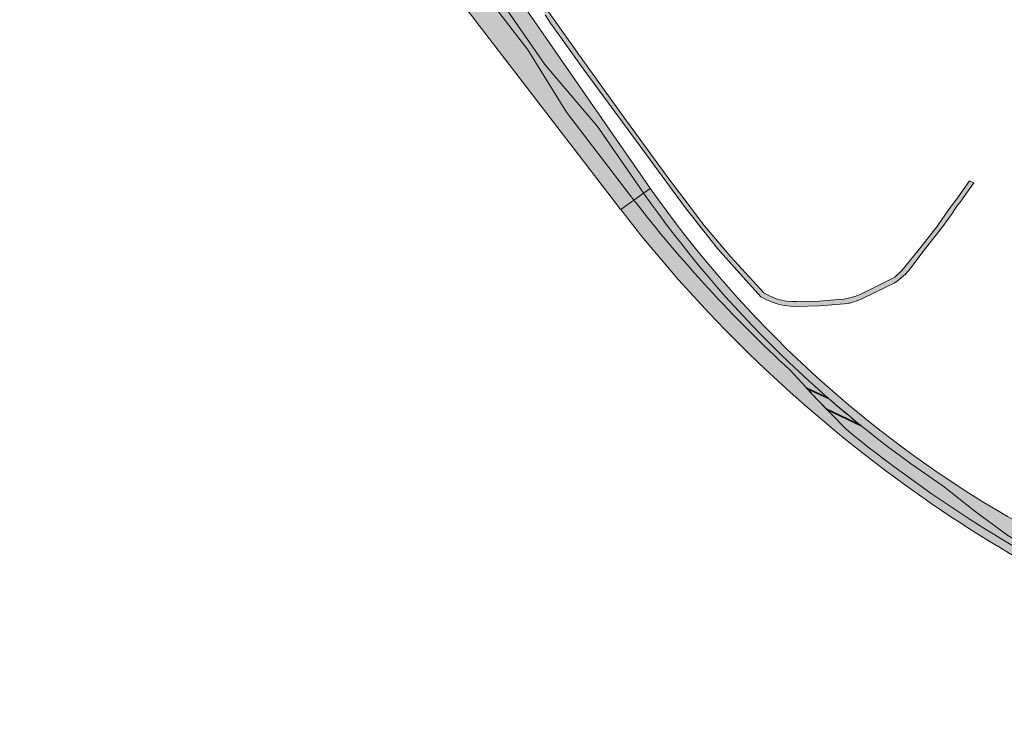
# Model space of a CAD drawing. Header units: metres. Extents: x 169570 to 170927, y 406406 to 407146.
# Tile 2 of 3: x 169841 to 170279, y 406526 to 406836. Entities that reach past the tile are written whole.
import ezdxf

# ---------------------------------------------------------------- set-up
doc = ezdxf.new("R2010")
doc.units = ezdxf.units.M
for name, color, linetype, lineweight in [('N-WE-GR-GRAS-A-500', 62, 'Continuous', 18), ('N-WE-VH-KANTVERHARDING-G', 210, 'Continuous', 35), ('N-WE-VH-VERHARDING_HRB-V-500', 253, 'Continuous', 18), ('N-WE-VH-VERHARDING_MIDDENGELEIDER-V-500', 41, 'Continuous', 18)]:
    doc.layers.add(name, color=color, linetype=linetype, lineweight=lineweight)
pattern_1 = [(0, (0, 0), (1, 1), [0.25, -0.75]), (0, (0.5499999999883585, 0.5999999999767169), (1, 1), [0.25, -0.75]), (90, (0.1000000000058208, 0.3499999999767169), (-1, 1), [0.25, -0.75]), (90, (0.5, 0.7000000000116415), (-1, 1), [0.25, -0.75]), (45, (0.2000000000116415, 0.7000000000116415), (0, 1.000000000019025), [0.25, -1.164213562]), (135, (0.5499999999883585, 0), (-1.000000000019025, 0), [0.25, -1.164213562]), (26.56505119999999, (0.25, 0.2999999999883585), (1.000000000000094, 4.000644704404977e-10), [0.25, -1.986067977]), (26.56505119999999, (0.7000000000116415, 0.7999999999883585), (1.000000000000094, 4.000644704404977e-10), [0.25, -1.986067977]), (63.43494882, (0.7000000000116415, 0), (5.099862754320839e-11, 1.000000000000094), [0.2499999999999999, -1.986067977]), (63.43494882, (0.25, 0.4500000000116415), (5.099862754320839e-11, 1.000000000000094), [0.2499999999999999, -1.986067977]), (63.43494882, (0.6000000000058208, 0.2000000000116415), (5.099862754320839e-11, 1.000000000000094), [0.2499999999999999, -1.986067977]), (116.5650512, (0, 0.5499999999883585), (-4.000648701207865e-10, 1.000000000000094), [0.2499999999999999, -1.986067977]), (153.43494882, (0.2000000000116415, 0.1500000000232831), (-1.000000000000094, 5.099898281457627e-11), [0.25, -1.986067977])]

msp = doc.modelspace()

# ---------------------------------------------------------------- hatches: boundary and pattern name
at = {"layer": 'N-WE-GR-GRAS-A-500'}
h = msp.add_hatch(dxfattribs=at)
h.set_pattern_fill('AGR-GRAS_02-SO', color=256, scale=0.1, pattern_type=2)
h.set_pattern_definition(pattern_1)
edge = h.paths.add_edge_path()
edge.add_line((170097.9037732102, 406788.6974880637), (170074.4741903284, 406816.2618907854))
edge.add_line((170074.4741903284, 406816.2618907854), (170035.2433498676, 406873.0172595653))
edge.add_arc((169624.2478094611, 406588.9260656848), 499.6250000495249, 34.65327310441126, 38.65897834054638)
edge.add_line((170014.3939092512, 406901.0336777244), (170001.7991788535, 406913.4404506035))
edge.add_line((170001.7991788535, 406913.4404506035), (169988.8164134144, 406925.3486254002))
edge.add_arc((169624.2478100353, 406588.9260662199), 496.0749992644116, 42.70070744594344, 43.06864620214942)
edge.add_arc((169770.3550241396, 406725.5008871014), 296.0749999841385, 43.068646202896, 48.09834554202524)
edge.add_line((169968.0899113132, 406945.8672184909), (169965.1403844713, 406942.5801080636))
edge.add_arc((169757.4469103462, 406694.5331021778), 323.5179999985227, 37.5101340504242, 50.06005721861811, ccw=False)
edge.add_line((170014.0761580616, 406891.5237759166), (170066.8286720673, 406822.8005326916))
edge.add_line((170066.8286720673, 406822.8005326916), (170084.0382244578, 406795.0433405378))
edge.add_line((170084.0382244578, 406795.0433405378), (170112.5994832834, 406757.8352117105))
edge.add_arc((170596.1731398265, 407129.0302382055), 609.6140000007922, 217.5101340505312, 217.7354283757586)
edge.add_line((170114.0628042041, 406755.9366128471), (170118.4036597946, 406759.0583519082))
edge.add_arc((170533.3969285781, 407049.8398039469), 506.7280000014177, 214.6532731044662, 215.018527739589, ccw=False)
edge.add_line((170116.5584033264, 406761.709781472), (170097.9037732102, 406788.6974880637))
h = msp.add_hatch(dxfattribs=at)
h.set_pattern_fill('AGR-GRAS_02-SO', color=256, scale=0.1, pattern_type=2)
h.set_pattern_definition([(0, (86245.174949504, 391567.0935057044), (1, 1), [0.25, -0.75]), (0, (86245.724949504, 391567.6935057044), (1, 1), [0.25, -0.75]), (90, (86245.274949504, 391567.4435057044), (-1, 1), [0.25, -0.75]), (90, (86245.674949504, 391567.7935057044), (-1, 1), [0.25, -0.75]), (45, (86245.374949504, 391567.7935057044), (0, 1.000000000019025), [0.25, -1.164213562]), (135, (86245.724949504, 391567.0935057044), (-1.000000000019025, 0), [0.25, -1.164213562]), (26.56505119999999, (86245.424949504, 391567.3935057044), (1.000000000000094, 4.000644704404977e-10), [0.25, -1.986067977]), (26.56505119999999, (86245.874949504, 391567.8935057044), (1.000000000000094, 4.000644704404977e-10), [0.25, -1.986067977]), (63.43494882, (86245.874949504, 391567.0935057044), (5.099862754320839e-11, 1.000000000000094), [0.25, -1.986067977]), (63.43494882, (86245.424949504, 391567.5435057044), (5.099862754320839e-11, 1.000000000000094), [0.25, -1.986067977]), (63.43494882, (86245.774949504, 391567.2935057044), (5.099862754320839e-11, 1.000000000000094), [0.25, -1.986067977]), (116.5650512, (86245.174949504, 391567.6435057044), (-4.000648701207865e-10, 1.000000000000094), [0.25, -1.986067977]), (153.43494882, (86245.374949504, 391567.2435057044), (-1.000000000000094, 5.099898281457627e-11), [0.25, -1.986067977])])
h.paths.add_polyline_path([(170044.801, 406885.654), (170041.717, 406890.229), (170016.201, 406928.033), (170013.8328175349, 406931.1148175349), (170016.819, 406934.16), (170016.645, 406933.921), (170016.626, 406933.89), (170016.492, 406933.668), (170016.361, 406933.404), (170016.349, 406933.373), (170016.252, 406933.129), (170016.197, 406932.945), (170016.168, 406932.846), (170016.107, 406932.556), (170016.071, 406932.263), (170016.06, 406931.968), (170016.074, 406931.673), (170016.094, 406931.526), (170016.113, 406931.38), (170016.124, 406931.332), (170016.176, 406931.091), (170016.233, 406930.908), (170016.264, 406930.811), (170042.564, 406891.891), (170045.083, 406887.842), (170046.025704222, 406886.5423251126)])
h.paths.add_polyline_path([(170065.742, 406851.839), (170070.154, 406845.296), (170074.58, 406838.438), (170077.016, 406834.663), (170092.428, 406813.202), (170111.131, 406787.839), (170136.917, 406752.662), (170151.191, 406734.411), (170157.387, 406727.526), (170170.55, 406712.898), (170173.008, 406711.6), (170174.317, 406711.048), (170175.569, 406710.521), (170178.178, 406709.684), (170178.216, 406709.672), (170178.294, 406709.654), (170180.927, 406709.058), (170183.681, 406708.684), (170186.457, 406708.552), (170196.63, 406708.949), (170205.81, 406709.579), (170207.734, 406709.723), (170209.495, 406709.996), (170209.641, 406710.019), (170210.157, 406710.141), (170211.518, 406710.464), (170213.355, 406711.056), (170215.139, 406711.791), (170226.416, 406717.29), (170230.21, 406719.14), (170231.15, 406719.792), (170234.938, 406722.917), (170236.45, 406724.55), (170243.28, 406733.701), (170247.579, 406739.089), (170251.509, 406744.18), (170255.643, 406750), (170257.79, 406753.2), (170259.204, 406755.102), (170260.98, 406757.49), (170265.289, 406763.68), (170263.389, 406764.52), (170258.539, 406757.55), (170255.89, 406754.093), (170255.65, 406753.78), (170253.481, 406750.715), (170248.67, 406743.919), (170248.117, 406743.215), (170245.958, 406740.465), (170241.7, 406735.041), (170233.281, 406724.54), (170230.091, 406721.64), (170214.668, 406713.971), (170212.373, 406713.081), (170210.01, 406712.392), (170209.945, 406712.379), (170207.596, 406711.911), (170205.15, 406711.64), (170196.63, 406710.98), (170186.418, 406710.77), (170184.227, 406710.772), (170182.044, 406710.965), (170180.872, 406711.173), (170179.886, 406711.348), (170179.177, 406711.538), (170177.77, 406711.916), (170175.712, 406712.667), (170173.726, 406713.594), (170171.829, 406714.691), (170157.2, 406730.742), (170145.371, 406744.651), (170139.09, 406752.906), (170129.53, 406765.47), (170109.581, 406792.9), (170091.411, 406818.25), (170074.509, 406841.83), (170071.597, 406846.193), (170067.347, 406852.838), (170063.154, 406859.574), (170063.62, 406861.578), (170067.552, 406865.783), (170067.231, 406866.072), (170066.416, 406866.871), (170061.75, 406861.882), (170061.136, 406859.239)])
h = msp.add_hatch(dxfattribs=at)
h.set_pattern_fill('AGR-GRAS_02-SO', color=256, scale=0.1, pattern_type=2)
h.set_pattern_definition(pattern_1)
edge = h.paths.add_edge_path()
edge.add_line((170214.9775437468, 406655.6541099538), (170199.7369209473, 406662.8815938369))
edge.add_line((170199.7369209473, 406662.8815938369), (170208.3163137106, 406654.0581419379))
edge.add_arc((170596.1731398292, 407129.0302382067), 613.2140000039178, 230.765314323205, 243.5729394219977)
edge.add_line((170323.2572386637, 406579.8960827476), (170340.2245940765, 406573.7668580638))
edge.add_line((170340.2245940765, 406573.7668580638), (170357.3160812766, 406568.1590100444))
edge.add_arc((170596.1731397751, 407129.0302380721), 609.6139998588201, 246.932401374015, 250.3905529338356)
edge.add_arc((170507.8283166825, 406881.0585395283), 346.3750000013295, 250.390552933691, 256.3001675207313)
edge.add_line((170425.7944877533, 406544.5379732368), (170427.1073852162, 406550.7033491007))
edge.add_arc((170533.3969285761, 407049.8398039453), 510.3279999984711, 240.2898710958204, 257.9786056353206, ccw=False)
edge.add_line((170280.4721357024, 406606.5975262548), (170265.7957850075, 406617.4159901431))
edge.add_line((170265.7957850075, 406617.4159901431), (170251.5678961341, 406628.7155200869))
edge.add_arc((170533.3969285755, 407049.839803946), 506.7279999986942, 231.0690582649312, 236.2083721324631, ccw=False)
edge = h.paths.add_edge_path()
edge.add_line((170190.9177713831, 406672.2550648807), (170200.4694055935, 406667.828638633))
edge.add_arc((170533.3969285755, 407049.839803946), 506.7279999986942, 215.0185277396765, 228.9274409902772, ccw=False)
edge.add_line((170118.4036597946, 406759.0583519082), (170114.0628042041, 406755.9366128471))
edge.add_arc((170596.1731398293, 407129.0302382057), 609.6140000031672, 217.7354283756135, 227.408124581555)
edge.add_line((170183.6037075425, 406680.2366413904), (170190.9177713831, 406672.2550648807))
at = {"layer": 'N-WE-VH-VERHARDING_HRB-V-500'}
h = msp.add_hatch(color=256, dxfattribs=at)
h.dxf.hatch_style = 1
edge = h.paths.add_edge_path()
edge.add_arc((169770.3550241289, 406725.50088709), 310.1249999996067, 62.64609406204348, 82.9398140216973)
edge.add_arc((169844.102157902, 407320.9514394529), 289.87500004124, 261.4294829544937, 262.939814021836, ccw=False)
edge.add_line((169800.9030911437, 407034.3134163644), (169771.3959657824, 407037.2962080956))
edge.add_arc((169844.1021578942, 407320.9514393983), 292.824999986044, 252.2698215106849, 255.6235178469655, ccw=False)
edge.add_line((169754.9267554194, 407042.035272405), (169737.4212008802, 407047.6321687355))
edge.add_arc((169856.9358826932, 407421.4412688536), 392.4499999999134, 251.74141239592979, 252.2698215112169, ccw=False)
edge.add_line((169733.9788857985, 407048.7502716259), (169730.938, 407049.923))
edge.add_line((169730.938, 407049.923), (169730.411, 407050.12))
edge.add_line((169730.411, 407050.12), (169729.873, 407050.4))
edge.add_line((169729.873, 407050.4), (169729.067, 407050.92))
edge.add_line((169729.067, 407050.92), (169728.239, 407051.523))
edge.add_line((169728.239, 407051.523), (169727.247, 407052.36))
edge.add_line((169727.247, 407052.36), (169725.579, 407054.114))
edge.add_line((169725.579, 407054.114), (169724.889, 407055.017))
edge.add_line((169724.889, 407055.017), (169723.982, 407056.375))
edge.add_line((169723.982, 407056.375), (169723.474, 407057.251))
edge.add_line((169723.474, 407057.251), (169722.813, 407058.489))
edge.add_line((169722.813, 407058.489), (169722.371, 407059.613))
edge.add_line((169722.371, 407059.613), (169721.957, 407060.915))
edge.add_line((169721.957, 407060.915), (169721.548, 407062.495))
edge.add_line((169721.548, 407062.495), (169721.331, 407064.009))
edge.add_line((169721.331, 407064.009), (169721.277, 407065.197))
edge.add_line((169721.277, 407065.197), (169721.335, 407066.329))
edge.add_line((169721.335, 407066.329), (169721.727, 407068.038))
edge.add_line((169721.727, 407068.038), (169716.084, 407070.224))
edge.add_line((169716.084, 407070.224), (169709.769, 407055.234))
edge.add_line((169709.769, 407055.234), (169699.419, 407059.553))
edge.add_line((169699.419, 407059.553), (169694.156, 407062.193))
edge.add_line((169694.156, 407062.193), (169693.932, 407062.288))
edge.add_line((169693.932, 407062.288), (169684.288, 407066.399))
edge.add_line((169684.288, 407066.399), (169675.906, 407069.916))
edge.add_line((169675.906, 407069.916), (169675.851, 407069.94))
edge.add_line((169675.851, 407069.94), (169663.892, 407074.941))
edge.add_line((169663.892, 407074.941), (169655.155, 407078.645))
edge.add_line((169655.155, 407078.645), (169638.666, 407085.52))
edge.add_line((169638.666, 407085.52), (169634.427, 407087.291))
edge.add_line((169634.427, 407087.291), (169629.315, 407089.439))
edge.add_line((169629.315, 407089.439), (169613.723, 407096.014))
edge.add_line((169613.723, 407096.014), (169604.02, 407100.028))
edge.add_line((169604.02, 407100.028), (169593.706, 407104.368))
edge.add_line((169593.706, 407104.368), (169592.901, 407104.703))
edge.add_line((169592.901, 407104.703), (169583.628, 407108.558))
edge.add_line((169583.628, 407108.558), (169574.665, 407112.31))
edge.add_line((169574.665, 407112.31), (169572.518, 407107.219))
edge.add_line((169572.518, 407107.219), (169590.749, 407099.566))
edge.add_line((169590.749, 407099.566), (169600.311, 407095.583))
edge.add_line((169600.311, 407095.583), (169611.568, 407090.829))
edge.add_line((169611.568, 407090.829), (169624.793, 407085.324))
edge.add_line((169624.793, 407085.324), (169631.761, 407082.349))
edge.add_line((169631.761, 407082.349), (169632.242, 407082.168))
edge.add_line((169632.242, 407082.168), (169636.058, 407080.555))
edge.add_line((169636.058, 407080.555), (169646.704, 407076.102))
edge.add_line((169646.704, 407076.102), (169655.406, 407072.44))
edge.add_line((169655.406, 407072.44), (169664.599, 407068.61))
edge.add_line((169664.599, 407068.61), (169673.783, 407064.756))
edge.add_line((169673.783, 407064.756), (169682.537, 407061.085))
edge.add_line((169682.537, 407061.085), (169691.782, 407057.221))
edge.add_line((169691.782, 407057.221), (169705.5819584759, 407051.4532293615))
edge.add_arc((169859.8333625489, 407420.5148832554), 400.0000000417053, 247.3172355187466, 252.2698215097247)
edge.add_line((169738.0194429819, 407039.5143989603), (169752.6275176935, 407034.8438882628))
edge.add_arc((169844.1021578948, 407320.9514393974), 300.3749999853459, 252.2698215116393, 262.9398140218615)
edge.add_arc((169770.3550241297, 406725.5008870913), 299.6249999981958, 58.02727019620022, 82.93981402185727, ccw=False)
edge.add_arc((169928.4816117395, 406978.8245395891), 0.9999999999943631, -109.44026845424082, 58.027270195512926, ccw=False)
edge.add_arc((169936.4693868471, 407001.4562750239), 24.99999999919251, 239.7457971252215, 250.5597315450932, ccw=False)
edge.add_arc((169757.4469103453, 406694.5331021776), 330.3179999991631, 59.74579712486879, 78.9317619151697)
edge.add_arc((169933.4221611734, 407594.1258438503), 586.3250001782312, 257.280508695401, 258.9317619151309, ccw=False)
edge.add_line((169804.3262623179, 407022.1894359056), (169769.7472964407, 407027.4133466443))
edge.add_arc((169933.42216129, 407594.125844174), 589.8750005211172, 252.2698215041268, 253.8905084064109, ccw=False)
edge.add_line((169753.7846965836, 407032.2691920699), (169741.7676899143, 407036.1112834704))
edge.add_arc((169894.0350894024, 407512.36188877), 499.9999999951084, 247.1033656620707, 252.2698215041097, ccw=False)
edge.add_line((169699.5001707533, 407051.7577578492), (169691.035, 407055.333))
edge.add_line((169691.035, 407055.333), (169678.067, 407060.81))
edge.add_line((169678.067, 407060.81), (169672.961, 407062.939))
edge.add_line((169672.961, 407062.939), (169666.229, 407065.764))
edge.add_line((169666.229, 407065.764), (169658.415, 407069.046))
edge.add_line((169658.415, 407069.046), (169652.228, 407071.632))
edge.add_line((169652.228, 407071.632), (169643.989, 407075.095))
edge.add_line((169643.989, 407075.095), (169636.681, 407078.132))
edge.add_line((169636.681, 407078.132), (169631.469, 407080.294))
edge.add_line((169631.469, 407080.294), (169629.325, 407081.258))
edge.add_line((169629.325, 407081.258), (169621.082, 407084.709))
edge.add_line((169621.082, 407084.709), (169610.779, 407089.002))
edge.add_line((169610.779, 407089.002), (169599.358, 407093.807))
edge.add_line((169599.358, 407093.807), (169590.022, 407097.701))
edge.add_line((169590.022, 407097.701), (169571.732, 407105.35))
edge.add_line((169571.732, 407105.35), (169569.574, 407100.226))
edge.add_line((169569.574, 407100.226), (169587.861, 407092.591))
edge.add_line((169587.861, 407092.591), (169588.97, 407092.129))
edge.add_line((169588.97, 407092.129), (169608.621, 407083.878))
edge.add_line((169608.621, 407083.878), (169622.9345656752, 407077.8917987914))
edge.add_line((169622.9345656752, 407077.8917987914), (169634.202, 407073.185))
edge.add_line((169634.202, 407073.185), (169641.933, 407069.923))
edge.add_line((169641.933, 407069.923), (169650.039, 407066.533))
edge.add_line((169650.039, 407066.533), (169659.758, 407062.45))
edge.add_line((169659.758, 407062.45), (169671.02, 407057.712))
edge.add_line((169671.02, 407057.712), (169680.587, 407053.689))
edge.add_line((169680.587, 407053.689), (169688.926, 407050.201))
edge.add_line((169688.926, 407050.201), (169689.266, 407050.648))
edge.add_line((169689.266, 407050.648), (169705.2952780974, 407044.4364670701))
edge.add_line((169705.2952780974, 407044.4364670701), (169705.5675659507, 407045.0880770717))
edge.add_arc((169894.0361630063, 407512.3646707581), 503.8529816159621, 248.0340978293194, 251.488795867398)
edge.add_line((169734.067832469, 407034.5802420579), (169733.9708767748, 407034.2963413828))
edge.add_arc((169894.0322796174, 407512.3542003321), 504.141814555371, 249.40360534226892, 251.48863158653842, ccw=False)
edge.add_arc((169712.3305779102, 407028.8522755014), 12.37499999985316, 69.40361380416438, 126.6170470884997)
edge.add_arc((169704.3528758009, 407039.5875861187), 0.9999999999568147, 158.8905693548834, 306.61704709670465, ccw=False)
edge.add_line((169703.4199815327, 407039.9477364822), (169702.88, 407038.62))
edge.add_line((169702.88, 407038.62), (169698.549, 407028.292))
edge.add_line((169698.549, 407028.292), (169703.42, 407026.254))
edge.add_line((169703.42, 407026.254), (169705.272, 407028.801))
edge.add_line((169705.272, 407028.801), (169706.074, 407029.618))
edge.add_line((169706.074, 407029.618), (169707.52, 407030.86))
edge.add_line((169707.52, 407030.86), (169708.666, 407031.653))
edge.add_line((169708.666, 407031.653), (169711.127, 407032.982))
edge.add_line((169711.127, 407032.982), (169712.12, 407033.374))
edge.add_line((169712.12, 407033.374), (169714.05, 407033.965))
edge.add_arc((169718.2553256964, 407018.8441028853), 15.69478555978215, 93.76402317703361, 105.54196728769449, ccw=False)
edge.add_arc((169606.5253686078, 406550.6313602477), 496.3749999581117, 75.71101923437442, 77.11375263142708, ccw=False)
edge.add_line((169729.0369953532, 407031.6501144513), (169792.007425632, 407006.9910395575))
edge.add_arc((169933.4221611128, 407594.1258435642), 603.9249998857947, 256.4579205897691, 258.9317619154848)
edge.add_arc((169757.4469103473, 406694.5331021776), 312.7179999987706, 60.34629790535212, 78.93176191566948, ccw=False)
edge.add_arc((169899.0266106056, 406906.3622273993), 61.35614778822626, 35.81477719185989, 77.63416563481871, ccw=False)
edge.add_arc((169757.4469103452, 406694.533102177), 313.0179999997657, 37.510134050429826, 52.319609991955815, ccw=False)
edge.add_line((170005.7470786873, 406885.1303076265), (170106.8484522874, 406753.420674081))
edge.add_arc((170596.1731398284, 407129.0302382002), 616.863999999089, 217.5101340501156, 217.7117539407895)
edge.add_line((170108.1732232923, 406751.7011034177), (170114.0628042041, 406755.9366128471))
edge.add_arc((170596.1731398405, 407129.0302382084), 609.6140000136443, 217.510134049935, 217.7354283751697, ccw=False)
edge.add_line((170112.5994832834, 406757.8352117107), (170084.0382244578, 406795.0433405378))
edge.add_line((170084.0382244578, 406795.0433405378), (170066.8286720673, 406822.8005326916))
edge.add_line((170066.8286720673, 406822.8005326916), (170014.0761580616, 406891.5237759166))
edge.add_arc((169757.4469103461, 406694.5331021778), 323.5179999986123, 37.51013405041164, 54.30585131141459)
edge.add_arc((169946.7896226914, 406958.0881620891), 1.000000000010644, 142.8054496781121, 234.3058513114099, ccw=False)
edge.add_line((169945.9930352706, 406958.6926854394), (169946.9874906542, 406960.0030908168))
edge.add_arc((169947.7840780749, 406959.3985674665), 0.9999999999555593, 74.96603761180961, 142.805449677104, ccw=False)
edge.add_arc((169942.8556384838, 406941.0488949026), 20.00000000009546, 51.33011035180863, 74.96603761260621, ccw=False)
edge.add_arc((169770.3550241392, 406725.5008871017), 296.0749999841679, 43.06864620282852, 51.330110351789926, ccw=False)
edge.add_arc((169624.247810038, 406588.9260662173), 496.0749992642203, 42.700707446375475, 43.06864620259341, ccw=False)
edge.add_line((169988.8164134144, 406925.3486254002), (170001.7991788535, 406913.4404506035))
edge.add_line((170001.7991788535, 406913.4404506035), (170014.3939092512, 406901.0336777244))
edge.add_arc((169624.2478094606, 406588.9260656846), 499.6250000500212, 34.65327310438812, 38.65897834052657, ccw=False)
edge.add_line((170035.2433498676, 406873.0172595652), (170074.4741903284, 406816.2618907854))
edge.add_line((170074.4741903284, 406816.2618907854), (170097.9037732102, 406788.6974880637))
edge.add_line((170097.9037732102, 406788.6974880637), (170116.5584033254, 406761.7097814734))
edge.add_arc((170533.3969285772, 407049.8398039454), 506.7279999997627, 214.6532731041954, 215.0185277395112)
edge.add_line((170118.4036597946, 406759.0583519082), (170121.3671748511, 406761.1895724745))
edge.add_arc((170533.3969285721, 407049.8398039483), 503.0779999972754, 214.6532731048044, 215.0134241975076, ccw=False)
edge.add_line((170119.5609226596, 406763.7852037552), (170046.3215679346, 406869.7407871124))
edge.add_line((170046.3215679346, 406869.7407871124), (170041.9471467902, 406877.651104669))
edge.add_line((170041.9471467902, 406877.651104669), (170036.0419636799, 406888.0170106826))
edge.add_line((170036.0419636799, 406888.0170106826), (170028.5054385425, 406900.5499575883))
edge.add_arc((169174.2857524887, 406206.6843404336), 1100.518408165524, 39.08626741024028, 41.60938021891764)
edge.add_arc((169770.355024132, 406725.5008870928), 310.4249999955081, 43.06864620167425, 50.31087466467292)
edge.add_line((169968.5991886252, 406964.3793747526), (169912.8529321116, 407000.9493611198))
h = msp.add_hatch(color=256, dxfattribs=at)
h.dxf.hatch_style = 1
edge = h.paths.add_edge_path()
edge.add_arc((170506.0662786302, 407533.3542687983), 1003.624999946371, 274.9656848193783, 280.2974630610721)
edge.add_line((170685.47292927, 406545.8947029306), (170718.2837309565, 406551.8559354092))
edge.add_arc((170870.1749563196, 405715.8420924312), 849.6999999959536, 96.23748396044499, 100.29746306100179, ccw=False)
edge.add_line((170777.8552853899, 406560.5119500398), (170801.66411332, 406563.1141775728))
edge.add_line((170801.66411332, 406563.1141775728), (170888.1751165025, 406570.9278841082))
edge.add_line((170888.1751165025, 406570.9278841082), (170927.2152829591, 406574.3334782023))
edge.add_line((170927.2152829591, 406574.3334782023), (170926.5545565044, 406581.8043000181))
edge.add_line((170926.5545565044, 406581.8043000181), (170887.4689274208, 406578.3695773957))
edge.add_line((170887.4689274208, 406578.3695773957), (170799.743045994, 406570.4706735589))
edge.add_arc((170710.0650904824, 407566.4414885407), 1000.000000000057, 272.935789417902, 275.1450803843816, ccw=False)
edge.add_arc((170812.6842980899, 405565.4461264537), 1003.625000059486, 92.93578941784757, 95.05042643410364)
edge.add_line((170724.3327132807, 406565.1746587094), (170550.4309417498, 406549.8059894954))
edge.add_arc((170515.5370725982, 406944.6421055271), 396.3750000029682, 260.3645286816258, 275.05042643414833, ccw=False)
edge.add_arc((170533.3969285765, 407049.839803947), 503.0780000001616, 215.0134241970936, 260.36452868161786, ccw=False)
edge.add_line((170121.3671748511, 406761.1895724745), (170118.4036597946, 406759.0583519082))
edge.add_arc((170533.396928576, 407049.8398039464), 506.7279999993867, 215.0185277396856, 236.2083721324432)
edge.add_line((170251.5678961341, 406628.7155200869), (170265.7957850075, 406617.4159901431))
edge.add_line((170265.7957850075, 406617.4159901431), (170280.4721357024, 406606.5975262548))
edge.add_arc((170533.3969285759, 407049.839803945), 510.3279999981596, 240.2898710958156, 259.8928097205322)
edge.add_arc((170441.2069739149, 406532.6642826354), 15.00000000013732, 49.71743132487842, 79.89280972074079, ccw=False)
edge.add_line((170450.905339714, 406544.1072586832), (170450.5005833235, 406540.5308857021))
edge.add_arc((170449.5069267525, 406540.6433428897), 1.00000000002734, 260.27822617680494, 353.54301886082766, ccw=False)
edge.add_arc((170507.828316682, 406881.0585395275), 346.3750000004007, 250.39055293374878, 260.27822617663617, ccw=False)
edge.add_arc((170596.1731397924, 407129.030238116), 609.6139999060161, 246.9324013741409, 250.39055293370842, ccw=False)
edge.add_line((170357.3160812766, 406568.1590100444), (170340.2245940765, 406573.7668580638))
edge.add_line((170340.2245940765, 406573.7668580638), (170323.2572386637, 406579.8960827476))
edge.add_arc((170596.1731398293, 407129.0302382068), 613.214000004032, 230.7653143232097, 243.57293942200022, ccw=False)
edge.add_line((170208.3163137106, 406654.0581419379), (170195.7483317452, 406666.983646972))
edge.add_line((170195.7483317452, 406666.983646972), (170183.6037075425, 406680.2366413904))
edge.add_arc((170596.173139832, 407129.0302382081), 609.6140000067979, 217.7354283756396, 227.4081245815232, ccw=False)
edge.add_line((170114.0628042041, 406755.9366128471), (170108.1732232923, 406751.7011034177))
edge.add_arc((170596.1731398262, 407129.0302382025), 616.8639999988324, 217.7117539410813, 247.6883150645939)
edge.add_line((170361.9839055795, 406558.3494193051), (170377.9634762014, 406550.1530880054))
edge.add_line((170377.9634762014, 406550.1530880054), (170394.2850277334, 406542.4113748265))
edge.add_arc((170507.8283166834, 406881.0585395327), 357.175000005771, 251.46447403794, 261.2384968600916)
edge.add_arc((170468.1368207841, 406525.1365075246), 14.99999999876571, 162.2325039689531, 168.7945096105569, ccw=False)
edge.add_arc((170454.8152466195, 406529.4003573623), 1.012704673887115, 75.16193659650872, 161.9682373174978, ccw=False)
edge.add_arc((170454.9258289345, 406529.3904184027), 1.000000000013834, -6.456981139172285, 81.44497320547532, ccw=False)
edge.add_line((170455.9194855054, 406529.2779612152), (170455.7411162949, 406527.7019148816))
edge.add_arc((170507.8283166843, 406881.0585395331), 357.175000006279, 261.6145943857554, 263.4089027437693)
edge.add_arc((170475.3098250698, 406513.8706607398), 14.99999999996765, 84.93907228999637, 124.42106022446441, ccw=False)
edge.add_arc((170507.8283188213, 406881.0611129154), 353.627563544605, 264.9390722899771, 274.9656848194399)
edge.add_line((170538.438000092, 406528.7608132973), (170592.93914865, 406533.4961563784))
edge = h.paths.add_edge_path(flags=16)
edge.add_arc((170468.1368207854, 406525.1365075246), 14.99999999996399, 83.55344834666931, 107.5332882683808, ccw=False)
edge.add_arc((170515.5370725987, 406944.6421055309), 407.1750000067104, 263.5534483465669, 270.8328438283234)
edge.add_line((170521.4555058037, 406537.5101210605), (170536.3572038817, 406539.4737963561))
edge.add_line((170536.3572038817, 406539.4737963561), (170551.1225058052, 406541.9807046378))
edge.add_line((170551.1225058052, 406541.9807046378), (170557.1039342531, 406543.1174619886))
edge.add_line((170557.1039342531, 406543.1174619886), (170633.7288549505, 406549.8892334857))
edge.add_line((170633.7288549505, 406549.8892334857), (170670.0006123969, 406556.708802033))
edge.add_line((170670.0006123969, 406556.708802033), (170724.654031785, 406561.5388294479))
edge.add_arc((170812.6842981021, 405565.4461263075), 999.9750002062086, 93.26733471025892, 95.05042643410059, ccw=False)
edge.add_arc((170755.7478716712, 406562.7972652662), 1.000000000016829, -82.30569668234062, 93.26733470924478, ccw=False)
edge.add_arc((170870.17495632, 405715.8420924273), 853.6499999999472, 97.6943033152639, 101.3283076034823)
edge.add_arc((170506.0662786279, 407533.3542688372), 999.9749999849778, 280.0951286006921, 281.32830760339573, ccw=False)
edge.add_line((170681.3449176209, 406548.8607953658), (170663.1911358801, 406547.6235196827))
edge.add_line((170663.1911358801, 406547.6235196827), (170645.0501734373, 406546.720285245))
edge.add_arc((170506.0662786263, 407533.3542688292), 996.3749999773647, 274.9656848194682, 278.0183094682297, ccw=False)
edge.add_line((170592.3115952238, 406540.7189450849), (170537.8102226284, 406535.9835825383))
edge.add_arc((170507.8283166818, 406881.0585395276), 346.3750000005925, 262.6959534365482, 274.96568481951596, ccw=False)
edge.add_arc((170463.9191829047, 406538.4860966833), 1.000000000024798, 107.53328826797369, 262.6959534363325, ccw=False)
at = {"layer": 'N-WE-VH-VERHARDING_MIDDENGELEIDER-V-500'}
h = msp.add_hatch(color=256, dxfattribs=at)
h.dxf.hatch_style = 1
edge = h.paths.add_edge_path()
edge.add_arc((170533.3969285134, 407049.8398038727), 506.7279999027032, 228.9274409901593, 231.0690582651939, ccw=False)
edge.add_line((170200.4694055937, 406667.8286386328), (170190.9177713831, 406672.2550648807))
edge.add_line((170190.9177713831, 406672.2550648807), (170195.7483317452, 406666.983646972))
edge.add_line((170195.7483317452, 406666.983646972), (170199.7369209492, 406662.8815938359))
edge.add_line((170199.7369209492, 406662.8815938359), (170214.9775437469, 406655.6541099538))

# ---------------------------------------------------------------- linework, layer by layer
at = {"layer": 'N-WE-GR-GRAS-A-500', "flags": 128}
for points in [[(170097.9037732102, 406788.6974880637), (170074.4741903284, 406816.2618907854), (170035.2433498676, 406873.0172595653, 0.01747996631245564), (170014.3939092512, 406901.0336777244), (170001.7991788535, 406913.4404506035), (169988.8164134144, 406925.3486254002, 0.00160543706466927), (169986.6484919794, 406927.6828382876, 0.02194972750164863), (169968.0899113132, 406945.8672184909), (169965.1403844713, 406942.5801080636, -0.05481416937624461), (170014.0761580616, 406891.5237759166), (170066.8286720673, 406822.8005326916), (170084.0382244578, 406795.0433405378), (170112.5994832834, 406757.8352117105, 0.000983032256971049), (170114.0628042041, 406755.9366128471), (170118.4036597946, 406759.0583519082, -0.001593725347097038), (170116.5584033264, 406761.709781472)], [(170427.1073852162, 406550.7033491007, -0.07733528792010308), (170280.4721357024, 406606.5975262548), (170265.7957850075, 406617.4159901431), (170251.5678961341, 406628.7155200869, -0.09272250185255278), (170118.4036597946, 406759.0583519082), (170114.0628042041, 406755.9366128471, 0.04223017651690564), (170183.6037075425, 406680.2366413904), (170195.7483317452, 406666.983646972), (170208.3163137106, 406654.0581419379, 0.05594205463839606), (170323.2572386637, 406579.8960827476), (170340.2245940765, 406573.7668580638), (170357.3160812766, 406568.1590100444, 0.01509017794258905), (170391.5824788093, 406554.7725517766, 0.02579127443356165), (170425.7944877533, 406544.5379732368)]]:
    msp.add_lwpolyline(points, format="xyb", close=True, dxfattribs=at)
msp.add_lwpolyline([(170074.58, 406838.438), (170077.016, 406834.663), (170092.428, 406813.202), (170111.131, 406787.839), (170136.917, 406752.662), (170151.191, 406734.411), (170157.387, 406727.526), (170170.55, 406712.898), (170173.008, 406711.6), (170174.317, 406711.048), (170175.569, 406710.521), (170178.178, 406709.684), (170178.216, 406709.672), (170178.294, 406709.654), (170180.927, 406709.058), (170183.681, 406708.684), (170186.457, 406708.552), (170196.63, 406708.949), (170205.81, 406709.579), (170207.734, 406709.723), (170209.495, 406709.996), (170209.641, 406710.019), (170210.157, 406710.141), (170211.518, 406710.464), (170213.355, 406711.056), (170215.139, 406711.791), (170226.416, 406717.29), (170230.21, 406719.14), (170231.15, 406719.792), (170234.938, 406722.917), (170236.45, 406724.55), (170243.28, 406733.701), (170247.579, 406739.089), (170251.509, 406744.18), (170255.643, 406750), (170257.79, 406753.2), (170259.204, 406755.102), (170260.98, 406757.49), (170265.289, 406763.68), (170263.389, 406764.52), (170258.539, 406757.55), (170255.89, 406754.093), (170255.65, 406753.78), (170253.481, 406750.715), (170248.67, 406743.919), (170248.117, 406743.215), (170245.958, 406740.465), (170241.7, 406735.041), (170233.281, 406724.54), (170230.091, 406721.64), (170214.668, 406713.971), (170212.373, 406713.081), (170210.01, 406712.392), (170209.945, 406712.379), (170207.596, 406711.911), (170205.15, 406711.64), (170196.63, 406710.98), (170186.418, 406710.77), (170184.227, 406710.772), (170182.044, 406710.965), (170180.872, 406711.173), (170179.886, 406711.348), (170179.177, 406711.538), (170177.77, 406711.916), (170175.712, 406712.667), (170173.726, 406713.594), (170171.829, 406714.691), (170157.2, 406730.742), (170145.371, 406744.651), (170139.09, 406752.906), (170129.53, 406765.47), (170109.581, 406792.9), (170091.411, 406818.25), (170074.509, 406841.83)], dxfattribs=at)
at = {"layer": 'N-WE-VH-KANTVERHARDING-G', "transparency": 33554687, "flags": 128}
for points in [[(170200.4694055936, 406667.828638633), (170190.9177713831, 406672.2550648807)], [(170199.7369209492, 406662.8815938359), (170214.9775437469, 406655.6541099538)]]:
    msp.add_lwpolyline(points, dxfattribs=at)
at = {"layer": 'N-WE-VH-VERHARDING_HRB-V-500', "flags": 128}
for points in [[(170005.7470786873, 406885.1303076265), (170106.8484522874, 406753.420674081, 0.0008797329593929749), (170108.1732232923, 406751.7011034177), (170114.0628042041, 406755.9366128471, -0.0009830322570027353), (170112.5994832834, 406757.8352117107), (170084.0382244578, 406795.0433405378), (170066.8286720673, 406822.8005326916), (170014.0761580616, 406891.5237759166, 0.0734166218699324)], [(170035.2433498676, 406873.0172595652), (170074.4741903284, 406816.2618907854), (170097.9037732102, 406788.6974880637), (170116.5584033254, 406761.7097814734, 0.001593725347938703), (170118.4036597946, 406759.0583519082), (170121.3671748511, 406761.1895724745, -0.00157145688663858), (170119.5609226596, 406763.7852037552), (170046.3215679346, 406869.7407871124)], [(170449.1921674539, 406553.8589249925, -0.2005054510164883), (170121.3671748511, 406761.1895724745), (170118.4036597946, 406759.0583519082, 0.09272250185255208), (170251.5678961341, 406628.7155200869), (170265.7957850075, 406617.4159901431), (170280.4721357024, 406606.5975262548, 0.08574315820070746)], [(170323.2572386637, 406579.8960827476, -0.05594205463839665), (170208.3163137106, 406654.0581419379), (170195.7483317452, 406666.983646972), (170183.6037075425, 406680.2366413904, -0.04223017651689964), (170114.0628042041, 406755.9366128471), (170108.1732232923, 406751.7011034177, 0.1315484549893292), (170361.9839055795, 406558.3494193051)]]:
    msp.add_lwpolyline(points, format="xyb", dxfattribs=at)
at = {"layer": 'N-WE-VH-VERHARDING_MIDDENGELEIDER-V-500', "flags": 128}
msp.add_lwpolyline([(170214.9775437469, 406655.6541099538, -0.00934484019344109), (170200.4694055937, 406667.8286386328), (170190.9177713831, 406672.2550648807), (170195.7483317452, 406666.983646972), (170199.7369209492, 406662.8815938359)], format="xyb", close=True, dxfattribs=at)

doc.saveas('drawing.dxf')
